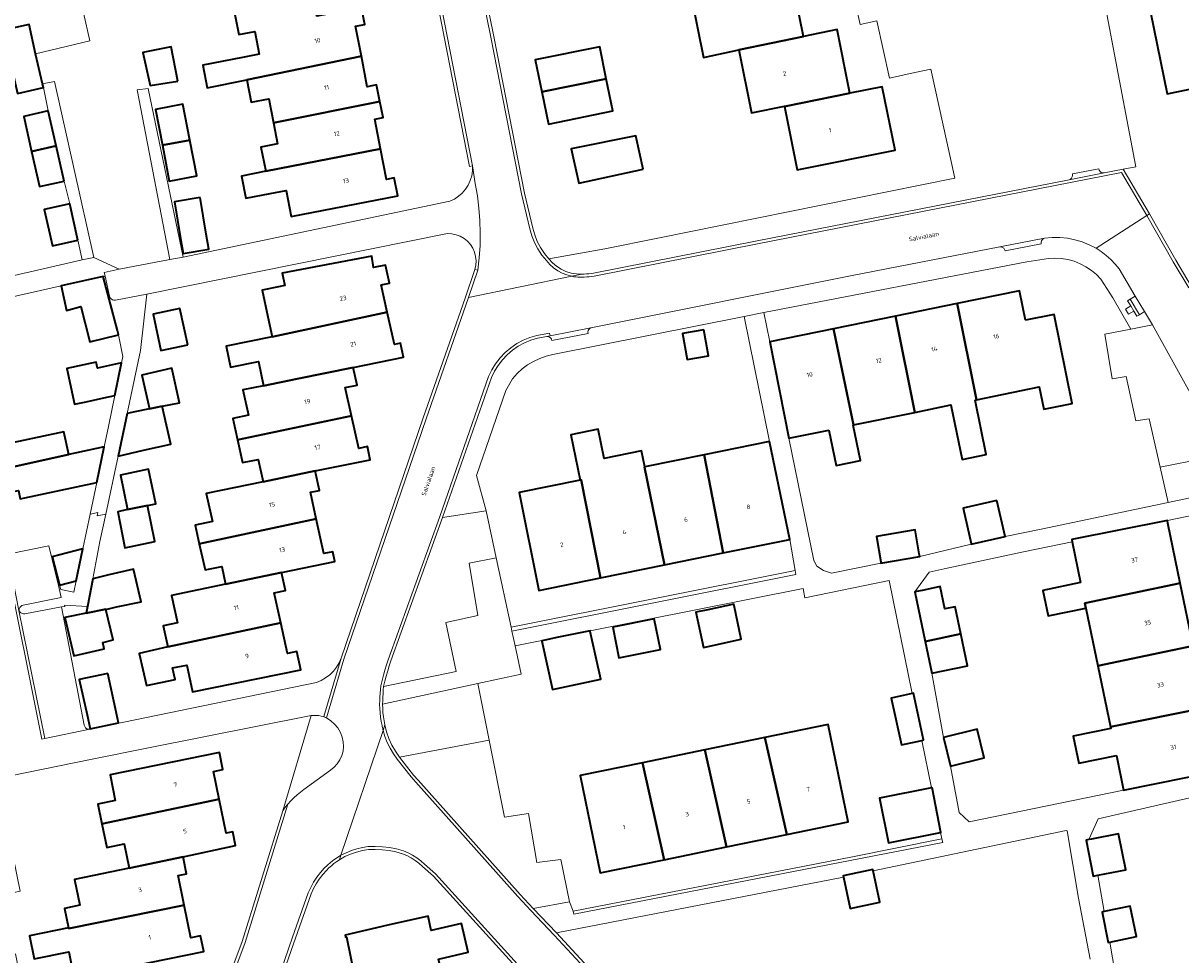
# Model space of a CAD drawing. Header units: metres. Extents: x 229229 to 231729, y 593167 to 595667.
# Tile 109 of 256: x 229918 to 230033, y 595083 to 595176. Entities that reach past the tile are written whole.
import ezdxf
from ezdxf.enums import TextEntityAlignment as Align

# ---------------------------------------------------------------- set-up
doc = ezdxf.new("R2010")
doc.units = ezdxf.units.M
for name, color, linetype, lineweight in [('B-WE-GR-GROENVOORZIENING-GV', 80, 'Continuous', 18), ('B-WE-OG-BEBOUWING-GV', 7, 'Continuous', 35), ('B-WE-OG-BEBOUWING-T18', 10, 'Continuous', 18), ('B-WE-OG-BEBOUWING_SCHUUR-GV', 7, 'Continuous', 35), ('B-WE-OG-TERREIN_ERF-GV', 7, 'Continuous', 18), ('B-WE-OG-TOPOGRAFIE-T18', 10, 'Continuous', 18), ('B-WE-VH-VERHARDING_ASFALT-GV', 252, 'Continuous', 18), ('B-WE-VH-VERHARDING_BETONSTRAATSTEEN-GV', 252, 'Continuous', 18), ('B-WE-VH-VERHARDING_GESLOTEN-GV', 252, 'Continuous', 18), ('B-WE-VH-VERHARDING_OPEN-GV', 252, 'Continuous', 18), ('B-WE-VH-VERHARDING_TEGEL-GV', 252, 'Continuous', 18)]:
    doc.layers.add(name, color=color, linetype=linetype, lineweight=lineweight)
doc.styles.add('NLCS-ISO-M250-T18', font='NLCS-ISO.ttf', dxfattribs={"height": 0.45})

msp = doc.modelspace()

# ---------------------------------------------------------------- linework, layer by layer
at = {"layer": 'B-WE-GR-GROENVOORZIENING-GV'}
msp.add_lwpolyline([(230000.124, 595181.992), (230001.413, 595176.173), (230003.088, 595176.544), (230004.358, 595170.81), (230006.41, 595171.265), (230008.463, 595171.72), (230010.874, 595160.836), (229981.195, 595154.852), (229975.914, 595153.788), (229970.316, 595152.789), (229970.68, 595152.391), (229971.093, 595152.045), (229971.548, 595151.755), (229972.036, 595151.527), (229972.55, 595151.364), (229973.081, 595151.27), (229973.62, 595151.246), (229973.854, 595151.259), (229974.088, 595151.277), (229974.321, 595151.299), (229974.554, 595151.324), (229974.786, 595151.354), (229991.117, 595154.591), (230022.271, 595160.68), (230022.408, 595160.738), (230022.52, 595160.836), (230022.596, 595160.964), (230022.629, 595161.109), (230022.616, 595161.257), (230025.237, 595161.769), (230025.281, 595161.627), (230025.367, 595161.505), (230025.486, 595161.416), (230025.626, 595161.368), (230025.775, 595161.365), (230027.673, 595161.736), (230028.93, 595161.975), (230024.039, 595187.756)], dxfattribs=at)
for points in [[(230031.375, 595131.976), (230032.167, 595128.463), (230037.329, 595129.551), (230035.744, 595132.864)], [(229963.217, 595110.385), (229953.722, 595108.329), (229953.733, 595107.914), (229953.762, 595107.499), (229953.81, 595107.086), (229953.876, 595106.676), (229953.961, 595106.269), (229954.128, 595105.577), (229954.358, 595104.904), (229954.649, 595104.254), (229954.997, 595103.633), (229955.401, 595103.047), (229964.35, 595104.744)]]:
    msp.add_lwpolyline(points, close=True, dxfattribs=at)
at = {"layer": 'B-WE-OG-BEBOUWING-GV'}
for points in [[(229951.6, 595172.994), (229951.016, 595175.991), (229951.937, 595176.17), (229951.604, 595177.877), (229947.17, 595177.012), (229946.098, 595182.413), (229938.221, 595180.849), (229939.349, 595175.168), (229940.952, 595175.486), (229941.398, 595173.2), (229939.729, 595172.875), (229935.76, 595172.102), (229936.195, 595169.866), (229940.165, 595170.638)], [(229995.764, 595174.962), (229994.572, 595180.888), (229984.557, 595178.839), (229985.754, 595172.888), (229989.314, 595173.626)], [(230036.786, 595178.644), (230036.428, 595180.361), (230030.073, 595179.048), (230032.072, 595169.25), (230038.018, 595170.483), (230038.348, 595170.552), (230036.591, 595178.601)], [(229916.509, 595172.679), (229917.254, 595169.299), (229919.853, 595169.883), (229919.771, 595170.238), (229919.075, 595173.245), (229918.433, 595176.154), (229915.867, 595175.588)], [(230000.396, 595169.307), (229999.118, 595175.657), (229995.764, 595174.962), (229989.314, 595173.626), (229990.576, 595167.35), (229993.857, 595168.004), (229993.862, 595167.978)], [(229969.625, 595169.434), (229976.06, 595170.751), (229975.406, 595173.947), (229968.971, 595172.632)], [(229933.261, 595170.531), (229932.595, 595173.933), (229929.766, 595173.378), (229930.506, 595170.093)], [(229940.165, 595170.638), (229940.599, 595168.409), (229942.357, 595168.752), (229942.821, 595166.37), (229953.452, 595168.49), (229953.13, 595170.144), (229952.19, 595169.961), (229951.6, 595172.994)], [(229969.625, 595169.434), (229970.279, 595166.237), (229976.714, 595167.553), (229976.06, 595170.751)], [(230000.396, 595169.307), (229993.862, 595167.978), (229995.132, 595161.665), (230004.897, 595163.632), (230003.626, 595169.951)], [(229934.475, 595164.641), (229933.786, 595168.21), (229931.045, 595167.681), (229931.734, 595164.112)], [(229942.821, 595166.37), (229943.233, 595164.252), (229941.579, 595163.929), (229942.048, 595161.519), (229953.515, 595163.762), (229952.939, 595166.718), (229953.766, 595166.879), (229953.452, 595168.49)], [(229918.673, 595163.498), (229921.127, 595164.048), (229920.341, 595167.553), (229917.887, 595167.002)], [(229979.742, 595161.718), (229979.018, 595165.045), (229972.568, 595163.759), (229973.314, 595160.321)], [(229921.913, 595160.545), (229921.127, 595164.048), (229918.673, 595163.498), (229919.459, 595159.994)], [(229931.734, 595164.112), (229932.422, 595160.543), (229935.163, 595161.072), (229934.475, 595164.641)], [(229953.515, 595163.762), (229942.048, 595161.519), (229939.618, 595161.045), (229940.05, 595158.829), (229942.48, 595159.303), (229944.1, 595159.618), (229944.608, 595157.008), (229955.237, 595159.079), (229954.89, 595160.859), (229954.11, 595160.707)], [(229935.492, 595158.906), (229932.929, 595158.471), (229933.55, 595154.809), (229933.805, 595153.307), (229936.368, 595153.742), (229936.113, 595155.244)], [(229923.297, 595154.641), (229922.474, 595158.284), (229919.937, 595157.711), (229920.76, 595154.067)], [(229953.572, 595150.188), (229954.427, 595150.361), (229954.028, 595152.158), (229952.829, 595151.915), (229952.638, 595153.046), (229943.687, 595151.34), (229943.945, 595150.112), (229943.328, 595149.987), (229941.712, 595149.659), (229942.25, 595147.01), (229942.699, 595144.991), (229954.181, 595147.449)], [(229927.246, 595145.623), (229926.418, 595148.752), (229925.82, 595151.012), (229921.625, 595150.093), (229922.164, 595147.637), (229923.603, 595148.014), (229924.477, 595144.503), (229927.339, 595145.215), (229927.353, 595145.219)], [(230017.928, 595146.65), (230017.322, 595149.604), (230011.091, 595148.325), (230013.029, 595138.724), (230019.291, 595140.009), (230019.751, 595137.768), (230022.601, 595138.353), (230020.779, 595147.235)], [(229934.259, 595144.215), (229933.483, 595147.829), (229930.8, 595147.254), (229931.576, 595143.64)], [(229954.181, 595147.449), (229942.699, 595144.991), (229938.115, 595144.055), (229938.543, 595141.961), (229941.335, 595142.531), (229941.826, 595140.123), (229945.193, 595140.809), (229950.788, 595141.948), (229955.816, 595142.973), (229955.507, 595144.359), (229954.895, 595144.234)], [(230012.886, 595138.694), (230013.029, 595138.724), (230011.091, 595148.325), (230004.947, 595147.064), (230006.875, 595137.461), (230010.468, 595138.198), (230011.587, 595132.744), (230014.005, 595133.24)], [(230000.756, 595136.205), (230006.875, 595137.461), (230004.947, 595147.064), (229998.746, 595145.791)], [(229985.794, 595145.703), (229983.683, 595145.324), (229984.148, 595142.733), (229986.259, 595143.112)], [(229998.294, 595135.7), (229999.021, 595132.158), (230001.44, 595132.654), (230000.713, 595136.196), (230000.756, 595136.205), (229998.746, 595145.791), (229992.38, 595144.484), (229994.307, 595134.881)], [(229925.889, 595138.907), (229926.983, 595139.146), (229927.66, 595142.395), (229925.243, 595141.867), (229925.109, 595142.479), (229922.182, 595141.841), (229922.962, 595138.267), (229924.126, 595138.521)], [(229931.725, 595138.065), (229933.442, 595138.414), (229932.658, 595141.868), (229929.662, 595141.188), (229930.431, 595137.801)], [(229950.613, 595137.126), (229949.988, 595139.938), (229951.181, 595140.18), (229950.788, 595141.948), (229945.193, 595140.809), (229941.826, 595140.123), (229939.768, 595139.703), (229940.332, 595137.168), (229938.766, 595136.85), (229939.24, 595134.719)], [(229930.431, 595137.801), (229928.99, 595137.507), (229928.2, 595137.346), (229927.301, 595133.097), (229929.859, 595133.677), (229932.581, 595134.295), (229931.725, 595138.065)], [(229946.974, 595131.611), (229952.495, 595132.72), (229952.204, 595134.043), (229951.337, 595133.867), (229950.613, 595137.126), (229939.24, 595134.719), (229939.743, 595132.453), (229941.31, 595132.771), (229941.808, 595130.533)], [(229914.152, 595136.337), (229903.771, 595134.063), (229904.176, 595132.165), (229905.238, 595132.391), (229905.832, 595129.6), (229922.399, 595133.248), (229921.9, 595135.515), (229914.655, 595133.978)], [(229973.437, 595130.697), (229973.562, 595130.722), (229975.497, 595120.949), (229981.87, 595122.244), (229979.869, 595132.004), (229979.909, 595132.012), (229979.581, 595133.627), (229975.844, 595132.868), (229975.253, 595135.778), (229972.518, 595135.223)], [(229914.296, 595126.4), (229916.288, 595126.825), (229915.755, 595129.323), (229917.361, 595129.665), (229917.539, 595128.829), (229925.174, 595130.456), (229925.916, 595134.022), (229922.399, 595133.248), (229905.832, 595129.6), (229906.499, 595126.469), (229905.476, 595126.251), (229905.829, 595124.596), (229908.223, 595125.106), (229908.9, 595121.927), (229914.973, 595123.222)], [(229987.742, 595123.437), (229994.377, 595124.785), (229992.374, 595134.544), (229985.825, 595133.214)], [(229985.825, 595133.214), (229979.909, 595132.012), (229979.869, 595132.004), (229981.87, 595122.244), (229987.742, 595123.437)], [(229928.249, 595127.759), (229930.229, 595128.164), (229931.07, 595128.336), (229930.355, 595131.788), (229927.536, 595131.204)], [(229947.1, 595126.826), (229946.508, 595129.492), (229947.413, 595129.675), (229946.974, 595131.611), (229941.808, 595130.533), (229936.116, 595129.369), (229936.739, 595126.564), (229935.007, 595126.213), (229935.42, 595124.355)], [(229975.497, 595120.949), (229973.562, 595130.722), (229973.437, 595130.697), (229967.349, 595129.46), (229969.332, 595119.697)], [(229930.229, 595128.164), (229928.249, 595127.759), (229927.272, 595127.544), (229927.975, 595123.957), (229930.972, 595124.578)], [(230015.078, 595128.672), (230011.694, 595127.909), (230012.491, 595124.375), (230012.509, 595124.295), (230015.893, 595125.058)], [(229938.048, 595120.315), (229943.615, 595121.47), (229948.969, 595122.581), (229948.753, 595123.551), (229947.868, 595123.372), (229947.1, 595126.826), (229935.42, 595124.355), (229935.999, 595121.746), (229937.655, 595122.082)], [(230023.428, 595120.472), (230019.665, 595119.694), (230020.192, 595117.151), (230023.955, 595117.93), (230023.855, 595118.411), (230033.388, 595120.422), (230032.153, 595126.392), (230032.096, 595126.667), (230022.541, 595124.759), (230022.588, 595124.533)], [(230007.316, 595123.328), (230006.9, 595125.746), (230003.034, 595125.081), (230003.471, 595122.542), (230003.493, 595122.415), (230007.359, 595123.08)], [(229921.471, 595120.227), (229923.134, 595120.663), (229923.794, 595123.833), (229920.737, 595123.033)], [(229926.087, 595117.8), (229927.14, 595118.052), (229929.614, 595118.565), (229928.836, 595121.823), (229926.378, 595121.236), (229924.773, 595120.853), (229924.236, 595118.092), (229924.129, 595117.427), (229926.079, 595117.832)], [(229943.615, 595121.47), (229938.048, 595120.315), (229932.639, 595119.193), (229933.249, 595116.448), (229931.807, 595116.155), (229932.276, 595114.045), (229943.548, 595116.453), (229942.879, 595119.464), (229944.01, 595119.693)], [(230011.472, 595115.346), (230010.907, 595118.056), (230009.867, 595117.839), (230009.403, 595120.066), (230007.758, 595119.723), (230006.884, 595119.541), (230007.912, 595114.609)], [(230025.149, 595112.16), (230034.685, 595114.158), (230033.388, 595120.422), (230023.855, 595118.411), (230023.955, 595117.93)], [(229924.129, 595117.427), (229921.994, 595116.984), (229922.874, 595113.164), (229925.913, 595113.865), (229925.769, 595114.492), (229926.819, 595114.743), (229926.087, 595117.8), (229926.079, 595117.832)], [(229986.189, 595117.757), (229985.016, 595117.505), (229985.771, 595113.999), (229989.544, 595114.811), (229988.819, 595118.18), (229988.789, 595118.317)], [(229943.548, 595116.453), (229932.276, 595114.045), (229929.419, 595113.41), (229930.131, 595110.185), (229932.992, 595110.816), (229932.74, 595111.959), (229934.156, 595112.246), (229934.75, 595109.574), (229945.55, 595111.765), (229945.146, 595113.581), (229944.228, 595113.395)], [(229976.701, 595116.014), (229977.319, 595112.952), (229981.468, 595113.79), (229980.849, 595116.852)], [(230007.912, 595114.609), (230008.574, 595111.433), (230012.132, 595112.175), (230011.472, 595115.346)], [(230034.685, 595114.158), (230025.149, 595112.16), (230026.412, 595106.06), (230035.958, 595108.007)], [(229926.299, 595111.406), (229923.418, 595110.803), (229924.231, 595107.275), (229924.522, 595105.885), (229927.332, 595106.473), (229927.041, 595107.863)], [(230007.571, 595104.728), (230007.75, 595104.767), (230006.735, 595109.424), (230006.615, 595109.398), (230004.522, 595108.941), (230005.537, 595104.284)], [(230027.001, 595103.214), (230027.718, 595099.748), (230037.264, 595101.694), (230035.958, 595108.007), (230026.412, 595106.06), (230026.442, 595105.91), (230022.69, 595105.134), (230023.248, 595102.437)], [(229994.097, 595095.33), (230000.232, 595096.593), (229998.232, 595106.309), (229991.908, 595105.007)], [(230009.725, 595105.022), (230010.423, 595102.152), (230013.797, 595102.972), (230013.099, 595105.842)], [(229991.908, 595105.007), (229985.892, 595103.769), (229988.058, 595094.087), (229994.097, 595095.33)], [(229925.684, 595096.392), (229937.414, 595098.858), (229936.85, 595101.619), (229937.779, 595101.809), (229937.428, 595103.523), (229926.502, 595101.289), (229927.026, 595098.726), (229925.28, 595098.368)], [(229979.679, 595102.49), (229981.842, 595092.807), (229988.058, 595094.087), (229985.892, 595103.769)], [(229981.842, 595092.807), (229979.679, 595102.49), (229973.463, 595101.211), (229975.462, 595091.494)], [(230008.591, 595100.013), (230008.538, 595100.002), (230003.342, 595098.963), (230004.238, 595094.487), (230009.453, 595095.53), (230009.487, 595095.537)], [(229937.414, 595098.858), (229925.684, 595096.392), (229926.167, 595094.028), (229927.914, 595094.385), (229928.406, 595091.978), (229933.795, 595093.116), (229939.044, 595094.224), (229938.762, 595095.604), (229938.107, 595095.47)], [(230025.155, 595091.263), (230027.934, 595091.819), (230027.215, 595095.414), (230024.515, 595094.874), (230024.246, 595094.82), (230023.976, 595094.766), (230024.695, 595091.171)], [(229928.406, 595091.978), (229922.97, 595090.83), (229923.492, 595088.274), (229921.959, 595087.96), (229922.356, 595086.016), (229922.372, 595085.941), (229933.896, 595088.288), (229933.293, 595091.237), (229934.144, 595091.411), (229933.795, 595093.116)], [(229999.749, 595091.069), (230000.402, 595087.947), (230003.372, 595088.568), (230002.719, 595091.692), (230002.689, 595091.834), (229999.719, 595091.213)], [(229925.076, 595081.445), (229935.855, 595083.649), (229935.537, 595085.206), (229934.567, 595085.008), (229933.896, 595088.288), (229922.372, 595085.941), (229922.356, 595086.016), (229918.455, 595085.218), (229918.923, 595082.928), (229922.375, 595083.634), (229922.913, 595081.002)], [(230025.797, 595087.634), (230025.575, 595087.588), (230026.195, 595084.569), (230026.334, 595084.598), (230029.013, 595085.148), (230028.393, 595088.167)], [(229961.939, 595071.24), (229960.329, 595078.603), (229959.311, 595082.9), (229962.273, 595083.579), (229961.615, 595086.454), (229958.585, 595085.76), (229958.259, 595087.183), (229954.261, 595086.268), (229949.982, 595085.288), (229950.027, 595085.093), (229950.124, 595085.115), (229950.959, 595081.019), (229950.571, 595078.064), (229951.68, 595077.868), (229951.925, 595076.797), (229956.049, 595077.74), (229957.752, 595070.301), (229958.425, 595070.452)]]:
    msp.add_lwpolyline(points, close=True, dxfattribs=at)
at = {"layer": 'B-WE-OG-BEBOUWING_SCHUUR-GV'}
msp.add_lwpolyline([(229974.458, 595115.586), (229974.445, 595115.644), (229971.294, 595115.015), (229969.622, 595114.646), (229969.628, 595114.621), (229970.695, 595109.787), (229975.504, 595110.849)], close=True, dxfattribs=at)
at = {"layer": 'B-WE-OG-TERREIN_ERF-GV'}
for points in [[(229961.711, 595190.378), (229964.842, 595174.957), (229967.889, 595159.337), (229968.72, 595155.839), (229968.915, 595155.172), (229969.175, 595154.527), (229969.497, 595153.911), (229969.879, 595153.33), (229970.316, 595152.789), (229975.914, 595153.788), (229981.195, 595154.852), (230010.874, 595160.836), (230008.463, 595171.72), (230006.41, 595171.265), (230004.358, 595170.81), (230003.088, 595176.544), (230001.413, 595176.173), (230000.124, 595181.992)], [(230064.767, 595184.799), (230024.039, 595187.756), (230028.93, 595161.975), (230027.673, 595161.736), (230030.308, 595157.258), (230032.947, 595152.641), (230034.479, 595150.056)], [(229923.213, 595180.154), (229924.476, 595174.547), (229919.075, 595173.245), (229919.771, 595170.238), (229920.956, 595170.485), (229924.877, 595152.928), (229927.414, 595151.738), (229932.475, 595152.712), (229929.198, 595169.649), (229930.318, 595169.788), (229933.8, 595152.953), (229960.442, 595158.539), (229960.893, 595158.75), (229961.31, 595159.022), (229961.684, 595159.35), (229962.009, 595159.728), (229962.277, 595160.147), (229962.483, 595160.6), (229962.624, 595161.078), (229962.696, 595161.57), (229962.698, 595162.068), (229962.404, 595162.01), (229957.905, 595185.019)], [(229994.572, 595180.888), (229995.764, 595174.962), (229999.118, 595175.657), (230000.396, 595169.307), (230003.626, 595169.951), (230004.897, 595163.632), (229995.132, 595161.665), (229993.862, 595167.978), (229993.857, 595168.004), (229990.576, 595167.35), (229989.314, 595173.626), (229985.754, 595172.888), (229984.557, 595178.839)], [(229915.867, 595175.588), (229918.433, 595176.154), (229919.075, 595173.245), (229924.476, 595174.547), (229923.213, 595180.154)], [(229951.604, 595177.877), (229951.937, 595176.17), (229951.016, 595175.991), (229951.6, 595172.994), (229952.19, 595169.961), (229953.13, 595170.144), (229953.452, 595168.49), (229953.766, 595166.879), (229952.939, 595166.718), (229953.515, 595163.762), (229954.11, 595160.707), (229954.89, 595160.859), (229955.237, 595159.079), (229944.608, 595157.008), (229944.1, 595159.618), (229942.48, 595159.303), (229940.05, 595158.829), (229939.618, 595161.045), (229942.048, 595161.519), (229941.579, 595163.929), (229943.233, 595164.252), (229942.821, 595166.37), (229942.357, 595168.752), (229940.599, 595168.409), (229940.165, 595170.638), (229936.195, 595169.866), (229935.76, 595172.102), (229939.729, 595172.875), (229941.398, 595173.2), (229940.952, 595175.486), (229939.349, 595175.168), (229938.221, 595180.849)], [(230038.018, 595170.483), (230032.072, 595169.25), (230030.073, 595179.048), (230036.428, 595180.361)], [(229912.565, 595150.11), (229923.719, 595152.673), (229923.297, 595154.641), (229920.76, 595154.067), (229919.937, 595157.711), (229922.474, 595158.284), (229921.913, 595160.545), (229919.459, 595159.994), (229918.673, 595163.498), (229917.887, 595167.002), (229920.341, 595167.553), (229919.853, 595169.883), (229917.254, 595169.299)], [(229914.655, 595133.978), (229921.9, 595135.515), (229922.399, 595133.248), (229925.916, 595134.022), (229926.336, 595136.037), (229926.983, 595139.146), (229925.889, 595138.907), (229924.126, 595138.521), (229922.962, 595138.267), (229922.182, 595141.841), (229925.109, 595142.479), (229925.243, 595141.867), (229927.66, 595142.395), (229927.796, 595143.049), (229927.339, 595145.215), (229924.477, 595144.503), (229923.603, 595148.014), (229922.164, 595147.637), (229921.625, 595150.093), (229900.04, 595145.242)], [(229916.301, 595123.321), (229920.384, 595124.149), (229921.345, 595120.196), (229921.471, 595120.227), (229920.737, 595123.033), (229923.794, 595123.833), (229924.519, 595127.315), (229925.174, 595130.456), (229917.539, 595128.829)], [(229938.779, 595082.169), (229939.708, 595084.658), (229943.747, 595097.708), (229946.587, 595107.208), (229930.344, 595103.987), (229924.561, 595102.818), (229914.907, 595100.867), (229910.346, 595099.945), (229908.977, 595099.668), (229911.287, 595088.363), (229912.879, 595088.699), (229914.961, 595089.138), (229914.253, 595092.567), (229916.836, 595093.1), (229917.541, 595089.683), (229915.628, 595089.279), (229916.402, 595085.53), (229913.65, 595084.962), (229913.825, 595084.2), (229914.127, 595082.885), (229917.077, 595083.432), (229917.766, 595079.891)], [(229922.913, 595081.002), (229922.375, 595083.634), (229918.923, 595082.928), (229918.455, 595085.218), (229922.356, 595086.016), (229921.959, 595087.96), (229923.492, 595088.274), (229922.97, 595090.83), (229928.406, 595091.978), (229927.914, 595094.385), (229926.167, 595094.028), (229925.684, 595096.392), (229925.28, 595098.368), (229927.026, 595098.726), (229926.502, 595101.289), (229937.428, 595103.523), (229937.779, 595101.809), (229936.85, 595101.619), (229937.414, 595098.858), (229938.107, 595095.47), (229938.762, 595095.604), (229939.044, 595094.224), (229933.795, 595093.116), (229934.144, 595091.411), (229933.293, 595091.237), (229933.896, 595088.288), (229934.567, 595085.008), (229935.537, 595085.206), (229935.855, 595083.649), (229925.076, 595081.445)], [(230037.523, 595099.712), (230025.189, 595096.905), (230024.246, 595094.82), (230024.515, 595094.874), (230027.215, 595095.414), (230027.934, 595091.819), (230025.155, 595091.263), (230025.797, 595087.634), (230028.393, 595088.167), (230029.013, 595085.148), (230026.334, 595084.598), (230026.887, 595081.474), (230030.36, 595082.128), (230030.995, 595078.757), (230027.485, 595078.096), (230028.845, 595070.412), (230052.719, 595075.006)], [(230024.371, 595082.881), (230023.218, 595088.966), (230022.073, 595095.69), (230021.973, 595095.729), (230002.719, 595091.692), (230003.372, 595088.568), (230000.402, 595087.947), (229999.749, 595091.069), (229971.075, 595085.504), (229975.418, 595080.841)], [(230006.737, 595038.417), (229958.792, 595091.181), (229957.702, 595092.151), (229957.345, 595092.466), (229956.963, 595092.752), (229956.561, 595093.007), (229956.139, 595093.23), (229955.701, 595093.418), (229955.038, 595093.597), (229954.364, 595093.727), (229953.682, 595093.808), (229952.996, 595093.839), (229952.309, 595093.821), (229951.699, 595093.728), (229951.1, 595093.58), (229950.517, 595093.377), (229949.954, 595093.122), (229949.418, 595092.817), (229949.138, 595092.63), (229948.867, 595092.429), (229948.607, 595092.216), (229948.357, 595091.99), (229948.119, 595091.752), (229947.74, 595091.335), (229947.396, 595090.89), (229947.087, 595090.42), (229946.816, 595089.926), (229946.584, 595089.413), (229945.01, 595084.973), (229943.431, 595080.432)], [(229950.959, 595081.019), (229950.124, 595085.115), (229950.027, 595085.093), (229949.982, 595085.288), (229954.261, 595086.268), (229958.259, 595087.183), (229958.585, 595085.76), (229961.615, 595086.454), (229962.273, 595083.579), (229959.311, 595082.9)]]:
    msp.add_lwpolyline(points, dxfattribs=at)
for points in [[(229976.06, 595170.751), (229976.714, 595167.553), (229970.279, 595166.237), (229969.625, 595169.434), (229968.971, 595172.632), (229975.406, 595173.947)], [(229933.261, 595170.531), (229930.506, 595170.093), (229929.766, 595173.378), (229932.595, 595173.933)], [(229934.475, 595164.641), (229935.163, 595161.072), (229932.422, 595160.543), (229931.734, 595164.112), (229931.045, 595167.681), (229933.786, 595168.21)], [(229979.742, 595161.718), (229973.314, 595160.321), (229972.568, 595163.759), (229979.018, 595165.045)], [(229935.492, 595158.906), (229936.113, 595155.244), (229936.368, 595153.742), (229933.805, 595153.307), (229933.55, 595154.809), (229932.929, 595158.471)], [(229957.777, 595136.923), (229961.953, 595148.872), (229962.949, 595151.729), (229963.039, 595152.156), (229963.061, 595152.591), (229963.015, 595153.025), (229962.903, 595153.446), (229962.726, 595153.844), (229962.489, 595154.21), (229962.198, 595154.535), (229961.86, 595154.811), (229961.483, 595155.03), (229961.076, 595155.188), (229960.65, 595155.281), (229960.215, 595155.306), (229930.18, 595149.262), (229929.532, 595143.639), (229928.2, 595137.346), (229928.99, 595137.507), (229930.431, 595137.801), (229929.662, 595141.188), (229932.658, 595141.868), (229933.442, 595138.414), (229931.725, 595138.065), (229932.581, 595134.295), (229929.859, 595133.677), (229927.301, 595133.097), (229926.078, 595127.316), (229925.496, 595124.564), (229924.773, 595120.853), (229926.378, 595121.236), (229928.836, 595121.823), (229929.614, 595118.565), (229927.14, 595118.052), (229926.087, 595117.8), (229926.819, 595114.743), (229925.769, 595114.492), (229925.913, 595113.865), (229922.874, 595113.164), (229921.994, 595116.984), (229924.129, 595117.427), (229924.236, 595118.092), (229921.969, 595118.21), (229921.988, 595118.1), (229921.663, 595118.046), (229923.928, 595106.242), (229923.972, 595106.098), (229924.058, 595105.976), (229924.178, 595105.886), (229924.32, 595105.837), (229924.47, 595105.836), (229943.734, 595109.789), (229947.128, 595110.513), (229947.597, 595110.708), (229948.037, 595110.961), (229948.442, 595111.268), (229948.804, 595111.624), (229949.118, 595112.024), (229949.379, 595112.459), (229949.582, 595112.925)], [(229941.31, 595132.771), (229939.743, 595132.453), (229939.24, 595134.719), (229938.766, 595136.85), (229940.332, 595137.168), (229939.768, 595139.703), (229941.826, 595140.123), (229941.335, 595142.531), (229938.543, 595141.961), (229938.115, 595144.055), (229942.699, 595144.991), (229942.25, 595147.01), (229941.712, 595149.659), (229943.328, 595149.987), (229943.945, 595150.112), (229943.687, 595151.34), (229952.638, 595153.046), (229952.829, 595151.915), (229954.028, 595152.158), (229954.427, 595150.361), (229953.572, 595150.188), (229954.181, 595147.449), (229954.895, 595144.234), (229955.507, 595144.359), (229955.816, 595142.973), (229950.788, 595141.948), (229951.181, 595140.18), (229949.988, 595139.938), (229950.613, 595137.126), (229951.337, 595133.867), (229952.204, 595134.043), (229952.495, 595132.72), (229946.974, 595131.611), (229947.413, 595129.675), (229946.508, 595129.492), (229947.1, 595126.826), (229947.868, 595123.372), (229948.753, 595123.551), (229948.969, 595122.581), (229943.615, 595121.47), (229944.01, 595119.693), (229942.879, 595119.464), (229943.548, 595116.453), (229944.228, 595113.395), (229945.146, 595113.581), (229945.55, 595111.765), (229934.75, 595109.574), (229934.156, 595112.246), (229932.74, 595111.959), (229932.992, 595110.816), (229930.131, 595110.185), (229929.419, 595113.41), (229932.276, 595114.045), (229931.807, 595116.155), (229933.249, 595116.448), (229932.639, 595119.193), (229938.048, 595120.315), (229937.655, 595122.082), (229935.999, 595121.746), (229935.42, 595124.355), (229935.007, 595126.213), (229936.739, 595126.564), (229936.116, 595129.369), (229941.808, 595130.533)], [(230031.375, 595131.976), (230030.286, 595136.805), (230028.954, 595136.616), (230027.991, 595141.046), (230026.596, 595140.806), (230025.853, 595145.267), (230028.456, 595145.78), (230026.633, 595148.898), (230025.461, 595150.747), (230025.008, 595151.214), (230024.507, 595151.631), (230023.966, 595151.993), (230023.39, 595152.296), (230022.785, 595152.536), (230022.158, 595152.712), (230021.516, 595152.821), (230020.866, 595152.861), (230020.216, 595152.833), (230018.06, 595152.477), (229991.78, 595147.414), (229992.38, 595144.484), (229998.746, 595145.791), (230004.947, 595147.064), (230011.091, 595148.325), (230017.322, 595149.604), (230017.928, 595146.65), (230020.779, 595147.235), (230022.601, 595138.353), (230019.751, 595137.768), (230019.291, 595140.009), (230013.029, 595138.724), (230012.886, 595138.694), (230014.005, 595133.24), (230011.587, 595132.744), (230010.468, 595138.198), (230006.875, 595137.461), (230000.756, 595136.205), (230000.713, 595136.196), (230001.44, 595132.654), (229999.021, 595132.158), (229998.294, 595135.7), (229994.307, 595134.881), (229996.796, 595122.665), (229997.075, 595122.097), (229997.752, 595121.682), (229998.566, 595121.419), (230003.493, 595122.415), (230003.471, 595122.542), (230003.034, 595125.081), (230006.9, 595125.746), (230007.316, 595123.328), (230007.359, 595123.08), (230012.509, 595124.295), (230012.491, 595124.375), (230011.694, 595127.909), (230015.078, 595128.672), (230015.893, 595125.058), (230019.484, 595125.79), (230032.167, 595128.463)], [(229934.259, 595144.215), (229931.576, 595143.64), (229930.8, 595147.254), (229933.483, 595147.829)], [(229972.518, 595135.223), (229975.253, 595135.778), (229975.844, 595132.868), (229979.581, 595133.627), (229979.909, 595132.012), (229985.825, 595133.214), (229992.374, 595134.544), (229989.843, 595147.03), (229970.732, 595143.23), (229970.065, 595143.069), (229969.417, 595142.843), (229968.796, 595142.553), (229968.206, 595142.201), (229967.655, 595141.793), (229967.148, 595141.331), (229966.689, 595140.821), (229966.027, 595139.642), (229963.104, 595131.147), (229964.064, 595127.644), (229965.078, 595122.93), (229966.55, 595116.007), (229994.922, 595121.664), (229994.377, 595124.785), (229987.742, 595123.437), (229981.87, 595122.244), (229975.497, 595120.949), (229969.332, 595119.697), (229967.349, 595129.46), (229973.437, 595130.697)], [(229983.683, 595145.324), (229985.794, 595145.703), (229986.259, 595143.112), (229984.148, 595142.733)], [(229930.972, 595124.578), (229927.975, 595123.957), (229927.272, 595127.544), (229928.249, 595127.759), (229927.536, 595131.204), (229930.355, 595131.788), (229931.07, 595128.336), (229930.229, 595128.164)], [(230033.388, 595120.422), (230034.685, 595114.158), (230035.958, 595108.007), (230037.264, 595101.694), (230052.042, 595104.707), (230038.645, 595128.295), (230034.775, 595127.48), (230034.825, 595127.242), (230032.096, 595126.667), (230032.153, 595126.392)], [(230025.149, 595112.16), (230023.955, 595117.93), (230020.192, 595117.151), (230019.665, 595119.694), (230023.428, 595120.472), (230022.588, 595124.533), (230017.721, 595123.555), (230009.79, 595121.833), (230008.303, 595121.52), (230006.884, 595119.541), (230007.758, 595119.723), (230009.403, 595120.066), (230009.867, 595117.839), (230010.907, 595118.056), (230011.472, 595115.346), (230012.132, 595112.175), (230008.574, 595111.433), (230009.725, 595105.022), (230013.099, 595105.842), (230013.797, 595102.972), (230010.423, 595102.152), (230011.308, 595097.536), (230012.295, 595096.604), (230027.718, 595099.748), (230027.001, 595103.214), (230023.248, 595102.437), (230022.69, 595105.134), (230026.442, 595105.91), (230026.412, 595106.06)], [(229966.946, 595114.148), (229966.633, 595115.615), (229966.55, 595116.007), (229965.078, 595122.93), (229962.364, 595122.417), (229963.219, 595117.2), (229960.054, 595116.503), (229961.076, 595111.589), (229953.829, 595110.117), (229953.795, 595109.76), (229953.768, 595109.403), (229953.746, 595109.045), (229953.731, 595108.687), (229953.722, 595108.329), (229963.217, 595110.385), (229967.548, 595111.323)], [(229923.134, 595120.663), (229921.471, 595120.227), (229921.585, 595119.791), (229922.897, 595119.524)], [(230004.522, 595108.941), (230006.615, 595109.398), (230004.308, 595120.669), (229995.896, 595118.959), (229995.707, 595119.883), (229974.445, 595115.644), (229971.294, 595115.015), (229966.946, 595114.148), (229967.548, 595111.323), (229963.217, 595110.385), (229964.35, 595104.744), (229965.895, 595097.048), (229968.302, 595097.44), (229969.109, 595092.532), (229971.528, 595092.852), (229972.396, 595088.605), (229972.753, 595087.67), (230000.663, 595093.114), (230009.579, 595094.914), (230009.453, 595095.53), (230004.238, 595094.487), (230003.342, 595098.963), (230008.538, 595100.002), (230007.571, 595104.728), (230005.537, 595104.284)], [(229985.771, 595113.999), (229985.016, 595117.505), (229986.189, 595117.757), (229988.789, 595118.317), (229988.819, 595118.18), (229989.544, 595114.811)], [(229977.319, 595112.952), (229976.701, 595116.014), (229980.849, 595116.852), (229981.468, 595113.79)], [(229927.041, 595107.863), (229927.332, 595106.473), (229924.522, 595105.885), (229924.231, 595107.275), (229923.418, 595110.803), (229926.299, 595111.406)], [(229991.908, 595105.007), (229998.232, 595106.309), (230000.232, 595096.593), (229994.097, 595095.33), (229988.058, 595094.087), (229981.842, 595092.807), (229975.462, 595091.494), (229973.463, 595101.211), (229979.679, 595102.49), (229985.892, 595103.769)]]:
    msp.add_lwpolyline(points, close=True, dxfattribs=at)
at = {"layer": 'B-WE-VH-VERHARDING_ASFALT-GV'}
msp.add_lwpolyline([(230034.226, 595149.894), (230032.688, 595152.49), (230030.047, 595157.109), (230024.976, 595153.855), (230025.493, 595153.507), (230025.983, 595153.123), (230026.443, 595152.704), (230026.872, 595152.252), (230027.266, 595151.77), (230028.893, 595149.061), (230029.82, 595147.518), (230030.609, 595146.204), (230033.532, 595140.898)], dxfattribs=at)
at = {"layer": 'B-WE-VH-VERHARDING_BETONSTRAATSTEEN-GV'}
msp.add_lwpolyline([(229962.364, 595122.417), (229965.078, 595122.93), (229964.064, 595127.644), (229959.708, 595126.961), (229954.56, 595112.673), (229954.393, 595112.168), (229954.236, 595111.66), (229954.089, 595111.148), (229953.954, 595110.634), (229953.829, 595110.117), (229961.076, 595111.589), (229960.054, 595116.503), (229963.219, 595117.2)], close=True, dxfattribs=at)
at = {"layer": 'B-WE-VH-VERHARDING_GESLOTEN-GV'}
for points in [[(229958.199, 595185.076), (229962.698, 595162.068), (229962.968, 595160.298), (229963.185, 595159.074), (229963.342, 595157.841), (229963.44, 595156.602), (229963.479, 595155.36), (229963.458, 595154.117), (229963.377, 595152.877), (229963.236, 595151.642), (229962.292, 595148.941), (229972.616, 595151.041), (229972.128, 595151.174), (229971.659, 595151.362), (229971.214, 595151.602), (229970.799, 595151.891), (229970.42, 595152.226), (229970.082, 595152.601), (229969.629, 595153.163), (229969.234, 595153.767), (229968.9, 595154.407), (229968.63, 595155.076), (229968.428, 595155.769), (229967.596, 595159.274), (229964.548, 595174.898), (229961.417, 595190.32)], [(229943.148, 595080.531), (229944.727, 595085.072), (229946.303, 595089.519), (229946.544, 595090.055), (229946.827, 595090.57), (229947.149, 595091.061), (229947.508, 595091.526), (229947.903, 595091.961), (229948.204, 595092.258), (229948.522, 595092.537), (229948.856, 595092.796), (229949.204, 595093.036), (229949.566, 595093.254), (229953.777, 595105.724), (229953.753, 595105.819), (229953.73, 595105.914), (229953.708, 595106.009), (229953.688, 595106.105), (229953.669, 595106.201), (229953.582, 595106.62), (229953.513, 595107.042), (229953.464, 595107.467), (229953.433, 595107.893), (229953.422, 595108.321), (229953.43, 595108.693), (229953.446, 595109.065), (229953.47, 595109.436), (229953.502, 595109.806), (229953.543, 595110.176), (229953.666, 595110.703), (229953.801, 595111.226), (229953.948, 595111.746), (229954.108, 595112.263), (229954.279, 595112.776), (229959.425, 595127.06), (229964.313, 595141.033), (229964.626, 595141.694), (229965.008, 595142.318), (229965.453, 595142.899), (229965.957, 595143.43), (229966.514, 595143.904), (229967.118, 595144.317), (229967.762, 595144.664), (229968.439, 595144.942), (229969.141, 595145.146), (229970.396, 595145.366), (229970.449, 595145.101), (229974.526, 595145.912), (230000.621, 595151.108), (230015.359, 595153.982), (230019.835, 595154.848), (230020.593, 595154.912), (230021.354, 595154.906), (230022.111, 595154.831), (230022.858, 595154.687), (230023.588, 595154.475), (230024.296, 595154.197), (230024.976, 595153.855), (230030.047, 595157.109), (230027.522, 595161.401), (229991.175, 595154.297), (229974.836, 595151.058), (229974.595, 595151.027), (229974.353, 595151), (229974.111, 595150.978), (229973.869, 595150.96), (229973.626, 595150.946), (229973.423, 595150.946), (229973.22, 595150.956), (229973.017, 595150.975), (229972.816, 595151.003), (229972.616, 595151.041), (229962.292, 595148.941), (229958.06, 595136.825), (229949.866, 595112.828), (229948.118, 595106.966), (229948.544, 595106.69), (229948.924, 595106.352), (229949.248, 595105.961), (229949.508, 595105.525), (229949.7, 595105.055), (229949.801, 595104.595), (229949.827, 595104.125), (229949.778, 595103.657), (229949.654, 595103.203), (229949.459, 595102.774), (229949.199, 595102.382), (229948.879, 595102.037), (229948.508, 595101.747), (229945.853, 595099.826), (229945.509, 595099.566), (229945.177, 595099.29), (229944.859, 595098.999), (229944.556, 595098.692), (229944.267, 595098.372), (229939.992, 595084.561), (229939.06, 595082.064)], [(229975.195, 595080.64), (229970.857, 595085.298), (229968.532, 595087.755), (229967.232, 595089.129), (229957.035, 595100.564), (229956.584, 595101.07), (229955.162, 595102.865), (229954.796, 595103.389), (229954.473, 595103.941), (229954.194, 595104.516), (229953.962, 595105.112), (229953.777, 595105.724), (229949.566, 595093.254), (229950.078, 595093.515), (229950.609, 595093.733), (229951.156, 595093.908), (229951.716, 595094.037), (229952.284, 595094.12), (229952.995, 595094.139), (229953.706, 595094.107), (229954.413, 595094.023), (229955.112, 595093.888), (229955.799, 595093.702), (229956.26, 595093.505), (229956.704, 595093.271), (229957.128, 595093.004), (229957.529, 595092.703), (229957.906, 595092.372), (229959.004, 595091.394), (230006.844, 595038.746)], [(229939.06, 595082.064), (229939.992, 595084.561), (229944.267, 595098.372), (229944.158, 595098.243), (229944.051, 595098.112), (229943.947, 595097.979), (229943.846, 595097.845), (229943.747, 595097.708), (229939.708, 595084.658), (229938.779, 595082.169)], [(229943.431, 595080.432), (229945.01, 595084.973), (229946.584, 595089.413), (229946.816, 595089.926), (229947.087, 595090.42), (229947.396, 595090.89), (229947.74, 595091.335), (229948.119, 595091.752), (229948.357, 595091.99), (229948.607, 595092.216), (229948.867, 595092.429), (229949.138, 595092.63), (229949.418, 595092.817), (229949.566, 595093.254), (229949.204, 595093.036), (229948.856, 595092.796), (229948.522, 595092.537), (229948.204, 595092.258), (229947.903, 595091.961), (229947.508, 595091.526), (229947.149, 595091.061), (229946.827, 595090.57), (229946.544, 595090.055), (229946.303, 595089.519), (229944.727, 595085.072), (229943.148, 595080.531)]]:
    msp.add_lwpolyline(points, dxfattribs=at)
at = {"layer": 'B-WE-VH-VERHARDING_OPEN-GV'}
for points in [[(229961.417, 595190.32), (229964.548, 595174.898), (229967.596, 595159.274), (229968.428, 595155.769), (229968.63, 595155.076), (229968.9, 595154.407), (229969.234, 595153.767), (229969.629, 595153.163), (229970.082, 595152.601), (229970.42, 595152.226), (229970.799, 595151.891), (229971.214, 595151.602), (229971.659, 595151.362), (229972.128, 595151.174), (229972.616, 595151.041), (229973.62, 595151.246), (229973.081, 595151.27), (229972.55, 595151.364), (229972.036, 595151.527), (229971.548, 595151.755), (229971.093, 595152.045), (229970.68, 595152.391), (229970.316, 595152.789), (229969.879, 595153.33), (229969.497, 595153.911), (229969.175, 595154.527), (229968.915, 595155.172), (229968.72, 595155.839), (229967.889, 595159.337), (229964.842, 595174.957), (229961.711, 595190.378)], [(230037.329, 595129.551), (230032.167, 595128.463), (230019.484, 595125.79), (230015.893, 595125.058), (230012.509, 595124.295), (230007.359, 595123.08), (230003.493, 595122.415), (229998.566, 595121.419), (229997.752, 595121.682), (229997.075, 595122.097), (229996.796, 595122.665), (229994.307, 595134.881), (229992.38, 595144.484), (229991.78, 595147.414), (229989.843, 595147.03), (229992.374, 595134.544), (229994.377, 595124.785), (229994.922, 595121.664), (229994.986, 595121.269), (229966.633, 595115.615), (229966.946, 595114.148), (229971.294, 595115.015), (229974.445, 595115.644), (229995.707, 595119.883), (229995.896, 595118.959), (230004.308, 595120.669), (230006.615, 595109.398), (230006.735, 595109.424), (230007.75, 595104.767), (230007.571, 595104.728), (230008.538, 595100.002), (230008.591, 595100.013), (230009.487, 595095.537), (230009.453, 595095.53), (230009.579, 595094.914), (230009.659, 595094.52), (229972.811, 595087.369), (229972.753, 595087.67), (229972.396, 595088.605), (229968.75, 595087.961), (229971.075, 595085.504), (229999.749, 595091.069), (229999.719, 595091.213), (230002.689, 595091.834), (230002.719, 595091.692), (230021.973, 595095.729), (230022.073, 595095.69), (230023.218, 595088.966), (230024.371, 595082.881)], [(229917.718, 595117.379), (229917.859, 595117.343), (229918.004, 595117.349), (229921.663, 595118.046), (229921.988, 595118.1), (229921.969, 595118.21), (229924.236, 595118.092), (229924.773, 595120.853), (229925.496, 595124.564), (229926.078, 595127.316), (229925.202, 595127.136), (229925.271, 595127.468), (229924.519, 595127.315), (229923.794, 595123.833), (229923.134, 595120.663), (229922.897, 595119.524), (229921.585, 595119.791), (229921.471, 595120.227), (229921.345, 595120.196), (229921.638, 595118.988), (229917.837, 595118.233), (229917.698, 595118.184)], [(230037.264, 595101.694), (230027.718, 595099.748), (230012.295, 595096.604), (230011.308, 595097.536), (230010.423, 595102.152), (230009.725, 595105.022), (230008.574, 595111.433), (230007.912, 595114.609), (230006.884, 595119.541), (230008.303, 595121.52), (230009.79, 595121.833), (230017.721, 595123.555), (230022.588, 595124.533), (230022.541, 595124.759), (230032.096, 595126.667), (230034.825, 595127.242)], [(229975.418, 595080.841), (229971.075, 595085.504), (229968.75, 595087.961), (229967.453, 595089.332), (229957.259, 595100.763), (229956.814, 595101.263), (229955.401, 595103.047), (229954.997, 595103.633), (229954.649, 595104.254), (229954.358, 595104.904), (229954.128, 595105.577), (229953.961, 595106.269), (229953.777, 595105.724), (229953.962, 595105.112), (229954.194, 595104.516), (229954.473, 595103.941), (229954.796, 595103.389), (229955.162, 595102.865), (229956.584, 595101.07), (229957.035, 595100.564), (229967.232, 595089.129), (229968.532, 595087.755), (229970.857, 595085.298), (229975.195, 595080.64)], [(230026.887, 595081.474), (230026.334, 595084.598), (230026.195, 595084.569), (230025.575, 595087.588), (230025.797, 595087.634), (230025.155, 595091.263), (230024.695, 595091.171), (230023.976, 595094.766), (230024.246, 595094.82), (230025.189, 595096.905), (230037.523, 595099.712)], [(230006.844, 595038.746), (229959.004, 595091.394), (229957.906, 595092.372), (229957.529, 595092.703), (229957.128, 595093.004), (229956.704, 595093.271), (229956.26, 595093.505), (229955.799, 595093.702), (229955.112, 595093.888), (229954.413, 595094.023), (229953.706, 595094.107), (229952.995, 595094.139), (229952.284, 595094.12), (229951.716, 595094.037), (229951.156, 595093.908), (229950.609, 595093.733), (229950.078, 595093.515), (229949.566, 595093.254), (229949.418, 595092.817), (229949.954, 595093.122), (229950.517, 595093.377), (229951.1, 595093.58), (229951.699, 595093.728), (229952.309, 595093.821), (229952.996, 595093.839), (229953.682, 595093.808), (229954.364, 595093.727), (229955.038, 595093.597), (229955.701, 595093.418), (229956.139, 595093.23), (229956.561, 595093.007), (229956.963, 595092.752), (229957.345, 595092.466), (229957.702, 595092.151), (229958.792, 595091.181), (230006.737, 595038.417)]]:
    msp.add_lwpolyline(points, dxfattribs=at)
for points in [[(229958.199, 595185.076), (229957.905, 595185.019), (229962.404, 595162.01), (229962.698, 595162.068)], [(229960.215, 595155.306), (229960.65, 595155.281), (229961.076, 595155.188), (229961.483, 595155.03), (229961.86, 595154.811), (229962.198, 595154.535), (229962.489, 595154.21), (229962.726, 595153.844), (229962.903, 595153.446), (229963.015, 595153.025), (229963.061, 595152.591), (229963.039, 595152.156), (229962.949, 595151.729), (229963.236, 595151.642), (229963.377, 595152.877), (229963.458, 595154.117), (229963.479, 595155.36), (229963.44, 595156.602), (229963.342, 595157.841), (229963.185, 595159.074), (229962.968, 595160.298), (229962.698, 595162.068), (229962.696, 595161.57), (229962.624, 595161.078), (229962.483, 595160.6), (229962.277, 595160.147), (229962.009, 595159.728), (229961.684, 595159.35), (229961.31, 595159.022), (229960.893, 595158.75), (229960.442, 595158.539), (229933.8, 595152.953), (229932.475, 595152.712), (229927.414, 595151.738), (229925.926, 595151.427), (229926.02, 595151.056), (229926.456, 595149.047), (229926.514, 595148.903), (229926.613, 595148.783), (229926.742, 595148.698), (229926.891, 595148.655), (229927.046, 595148.657), (229930.18, 595149.262)], [(229991.175, 595154.297), (230027.522, 595161.401), (230030.047, 595157.109), (230030.308, 595157.258), (230027.673, 595161.736), (230025.775, 595161.365), (230022.271, 595160.68), (229991.117, 595154.591), (229974.786, 595151.354), (229974.554, 595151.324), (229974.321, 595151.299), (229974.088, 595151.277), (229973.854, 595151.259), (229973.62, 595151.246), (229972.616, 595151.041), (229972.816, 595151.003), (229973.017, 595150.975), (229973.22, 595150.956), (229973.423, 595150.946), (229973.626, 595150.946), (229973.869, 595150.96), (229974.111, 595150.978), (229974.353, 595151), (229974.595, 595151.027), (229974.836, 595151.058)], [(230025.775, 595161.365), (230025.626, 595161.368), (230025.486, 595161.416), (230025.367, 595161.505), (230025.281, 595161.627), (230025.237, 595161.769), (230022.616, 595161.257), (230022.629, 595161.109), (230022.596, 595160.964), (230022.52, 595160.836), (230022.408, 595160.738), (230022.271, 595160.68)], [(230030.047, 595157.109), (230032.688, 595152.49), (230034.226, 595149.894), (230034.479, 595150.056), (230032.947, 595152.641), (230030.308, 595157.258)], [(229970.732, 595143.23), (229989.843, 595147.03), (229991.78, 595147.414), (230018.06, 595152.477), (230020.216, 595152.833), (230020.866, 595152.861), (230021.516, 595152.821), (230022.158, 595152.712), (230022.785, 595152.536), (230023.39, 595152.296), (230023.966, 595151.993), (230024.507, 595151.631), (230025.008, 595151.214), (230025.461, 595150.747), (230026.633, 595148.898), (230028.456, 595145.78), (230030.609, 595146.204), (230029.82, 595147.518), (230029.306, 595147.209), (230029.048, 595147.054), (230028.74, 595147.569), (230028.225, 595147.26), (230027.916, 595147.774), (230028.431, 595148.083), (230028.122, 595148.597), (230028.379, 595148.752), (230028.893, 595149.061), (230027.266, 595151.77), (230026.872, 595152.252), (230026.443, 595152.704), (230025.983, 595153.123), (230025.493, 595153.507), (230024.976, 595153.855), (230024.296, 595154.197), (230023.588, 595154.475), (230022.858, 595154.687), (230022.111, 595154.831), (230021.354, 595154.906), (230020.593, 595154.912), (230019.835, 595154.848), (230019.698, 595154.79), (230019.585, 595154.692), (230019.509, 595154.565), (230019.475, 595154.419), (230019.488, 595154.271), (230015.889, 595153.575), (230015.846, 595153.716), (230015.762, 595153.837), (230015.645, 595153.927), (230015.506, 595153.977), (230015.359, 595153.982), (230000.621, 595151.108), (229974.526, 595145.912), (229974.408, 595145.842), (229974.314, 595145.742), (229974.253, 595145.619), (229974.229, 595145.483), (229974.245, 595145.347), (229970.629, 595144.627), (229970.588, 595144.764), (229970.508, 595144.882), (229970.397, 595144.971), (229970.265, 595145.024), (229970.123, 595145.036), (229969.205, 595144.853), (229968.534, 595144.657), (229967.888, 595144.392), (229967.273, 595144.061), (229966.697, 595143.666), (229966.165, 595143.213), (229965.684, 595142.707), (229965.258, 595142.153), (229964.894, 595141.557), (229964.594, 595140.926), (229959.708, 595126.961), (229964.064, 595127.644), (229963.104, 595131.147), (229966.027, 595139.642), (229966.689, 595140.821), (229967.148, 595141.331), (229967.655, 595141.793), (229968.206, 595142.201), (229968.796, 595142.553), (229969.417, 595142.843), (229970.065, 595143.069)], [(230019.488, 595154.271), (230019.475, 595154.419), (230019.509, 595154.565), (230019.585, 595154.692), (230019.698, 595154.79), (230019.835, 595154.848), (230015.359, 595153.982), (230015.506, 595153.977), (230015.645, 595153.927), (230015.762, 595153.837), (230015.846, 595153.716), (230015.889, 595153.575)], [(229921.625, 595150.093), (229925.82, 595151.012), (229926.02, 595151.056), (229925.926, 595151.427), (229927.414, 595151.738), (229924.877, 595152.928), (229923.719, 595152.673), (229912.565, 595150.11), (229899.564, 595147.185), (229891.437, 595145.279), (229891.863, 595143.366), (229900.04, 595145.242)], [(229927.301, 595133.097), (229928.2, 595137.346), (229929.532, 595143.639), (229930.18, 595149.262), (229927.046, 595148.657), (229926.891, 595148.655), (229926.742, 595148.698), (229926.613, 595148.783), (229926.514, 595148.903), (229926.456, 595149.047), (229926.02, 595151.056), (229925.82, 595151.012), (229926.418, 595148.752), (229927.246, 595145.623), (229927.353, 595145.219), (229927.339, 595145.215), (229927.796, 595143.049), (229927.66, 595142.395), (229926.983, 595139.146), (229926.336, 595136.037), (229925.916, 595134.022), (229925.174, 595130.456), (229924.519, 595127.315), (229925.271, 595127.468), (229925.202, 595127.136), (229926.078, 595127.316)], [(229958.06, 595136.825), (229962.292, 595148.941), (229963.236, 595151.642), (229962.949, 595151.729), (229961.953, 595148.872), (229957.777, 595136.923), (229949.582, 595112.925), (229947.845, 595107.099), (229947.901, 595107.074), (229947.956, 595107.049), (229948.01, 595107.022), (229948.064, 595106.995), (229948.118, 595106.966), (229949.866, 595112.828)], [(230029.048, 595147.054), (230029.306, 595147.209), (230028.379, 595148.752), (230028.122, 595148.597), (230028.431, 595148.083), (230028.74, 595147.569)], [(230029.82, 595147.518), (230028.893, 595149.061), (230028.379, 595148.752), (230029.306, 595147.209)], [(230028.431, 595148.083), (230027.916, 595147.774), (230028.225, 595147.26), (230028.74, 595147.569)], [(230035.744, 595132.864), (230037.78, 595133.277), (230033.532, 595140.898), (230030.609, 595146.204), (230028.456, 595145.78), (230025.853, 595145.267), (230026.596, 595140.806), (230027.991, 595141.046), (230028.954, 595136.616), (230030.286, 595136.805), (230031.375, 595131.976)], [(229953.829, 595110.117), (229953.954, 595110.634), (229954.089, 595111.148), (229954.236, 595111.66), (229954.393, 595112.168), (229954.56, 595112.673), (229959.708, 595126.961), (229964.594, 595140.926), (229964.894, 595141.557), (229965.258, 595142.153), (229965.684, 595142.707), (229966.165, 595143.213), (229966.697, 595143.666), (229967.273, 595144.061), (229967.888, 595144.392), (229968.534, 595144.657), (229969.205, 595144.853), (229970.123, 595145.036), (229970.449, 595145.101), (229970.396, 595145.366), (229969.141, 595145.146), (229968.439, 595144.942), (229967.762, 595144.664), (229967.118, 595144.317), (229966.514, 595143.904), (229965.957, 595143.43), (229965.453, 595142.899), (229965.008, 595142.318), (229964.626, 595141.694), (229964.313, 595141.033), (229959.425, 595127.06), (229954.279, 595112.776), (229954.108, 595112.263), (229953.948, 595111.746), (229953.801, 595111.226), (229953.666, 595110.703), (229953.543, 595110.176), (229953.502, 595109.806), (229953.47, 595109.436), (229953.446, 595109.065), (229953.43, 595108.693), (229953.422, 595108.321), (229953.433, 595107.893), (229953.464, 595107.467), (229953.513, 595107.042), (229953.582, 595106.62), (229953.669, 595106.201), (229953.688, 595106.105), (229953.708, 595106.009), (229953.73, 595105.914), (229953.753, 595105.819), (229953.777, 595105.724), (229953.961, 595106.269), (229953.876, 595106.676), (229953.81, 595107.086), (229953.762, 595107.499), (229953.733, 595107.914), (229953.722, 595108.329), (229953.731, 595108.687), (229953.746, 595109.045), (229953.768, 595109.403), (229953.795, 595109.76)], [(229974.245, 595145.347), (229974.229, 595145.483), (229974.253, 595145.619), (229974.314, 595145.742), (229974.408, 595145.842), (229974.526, 595145.912), (229970.449, 595145.101), (229970.123, 595145.036), (229970.265, 595145.024), (229970.397, 595144.971), (229970.508, 595144.882), (229970.588, 595144.764), (229970.629, 595144.627)], [(229949.582, 595112.925), (229949.379, 595112.459), (229949.118, 595112.024), (229948.804, 595111.624), (229948.442, 595111.268), (229948.037, 595110.961), (229947.597, 595110.708), (229947.128, 595110.513), (229943.734, 595109.789), (229924.47, 595105.836), (229919.994, 595104.918), (229919.7, 595104.859), (229916.006, 595123.263), (229910.478, 595122.148), (229914.718, 595101.774), (229914.907, 595100.867), (229924.561, 595102.818), (229930.344, 595103.987), (229946.587, 595107.208), (229946.84, 595107.219), (229947.094, 595107.213), (229947.347, 595107.191), (229947.597, 595107.153), (229947.845, 595107.099)], [(229916.006, 595123.263), (229919.7, 595104.859), (229919.994, 595104.918), (229917.397, 595117.681), (229916.301, 595123.321)], [(229921.663, 595118.046), (229918.004, 595117.349), (229917.859, 595117.343), (229917.718, 595117.379), (229917.593, 595117.454), (229917.495, 595117.562), (229917.433, 595117.693), (229917.44, 595117.84), (229917.49, 595117.979), (229917.579, 595118.097), (229917.698, 595118.184), (229917.837, 595118.233), (229921.638, 595118.988), (229921.345, 595120.196), (229920.384, 595124.149), (229916.301, 595123.321), (229917.397, 595117.681), (229919.994, 595104.918), (229924.47, 595105.836), (229924.32, 595105.837), (229924.178, 595105.886), (229924.058, 595105.976), (229923.972, 595106.098), (229923.928, 595106.242)], [(229994.922, 595121.664), (229966.55, 595116.007), (229966.633, 595115.615), (229994.986, 595121.269)], [(229949.7, 595105.055), (229949.508, 595105.525), (229949.248, 595105.961), (229948.924, 595106.352), (229948.544, 595106.69), (229948.118, 595106.966), (229948.064, 595106.995), (229948.01, 595107.022), (229947.956, 595107.049), (229947.901, 595107.074), (229947.845, 595107.099), (229947.597, 595107.153), (229947.347, 595107.191), (229947.094, 595107.213), (229946.84, 595107.219), (229946.587, 595107.208), (229943.747, 595097.708), (229943.846, 595097.845), (229943.947, 595097.979), (229944.051, 595098.112), (229944.158, 595098.243), (229944.267, 595098.372), (229944.556, 595098.692), (229944.859, 595098.999), (229945.177, 595099.29), (229945.509, 595099.566), (229945.853, 595099.826), (229948.508, 595101.747), (229948.879, 595102.037), (229949.199, 595102.382), (229949.459, 595102.774), (229949.654, 595103.203), (229949.778, 595103.657), (229949.827, 595104.125), (229949.801, 595104.595)], [(229957.259, 595100.763), (229967.453, 595089.332), (229968.75, 595087.961), (229972.396, 595088.605), (229971.528, 595092.852), (229969.109, 595092.532), (229968.302, 595097.44), (229965.895, 595097.048), (229964.35, 595104.744), (229955.401, 595103.047), (229956.814, 595101.263)], [(230009.659, 595094.52), (230009.579, 595094.914), (230000.663, 595093.114), (229972.753, 595087.67), (229972.811, 595087.369)]]:
    msp.add_lwpolyline(points, close=True, dxfattribs=at)
at = {"layer": 'B-WE-VH-VERHARDING_TEGEL-GV'}
for points in [[(229921.127, 595164.048), (229921.913, 595160.545), (229922.474, 595158.284), (229923.297, 595154.641), (229923.719, 595152.673), (229924.877, 595152.928), (229920.956, 595170.485), (229919.771, 595170.238), (229919.853, 595169.883), (229920.341, 595167.553)], [(229932.475, 595152.712), (229933.8, 595152.953), (229930.318, 595169.788), (229929.198, 595169.649)]]:
    msp.add_lwpolyline(points, close=True, dxfattribs=at)

# ---------------------------------------------------------------- texts
at = {"layer": 'B-WE-OG-BEBOUWING-T18', "style": 'NLCS-ISO-M250-T18'}
for s, rotation, p in [('10', 11, (229947.216, 595174.581)), ('2', 11.7, (229993.867, 595171.277)), ('11', 11.6, (229948.13, 595169.885)), ('1', 11.5, (229998.418, 595165.61)), ('12', 11, (229949.144, 595165.279)), ('13', 11, (229950.06, 595160.58)), ('23', 11.4, (229949.772, 595148.849)), ('16', 11.5, (230015.011, 595145.046)), ('21', 11.5, (229950.787, 595144.281)), ('14', 11.5, (230008.823, 595143.776)), ('12', 11.6, (230003.278, 595142.638)), ('10', 11.3, (229996.368, 595141.219)), ('19', 11.5, (229946.199, 595138.548)), ('17', 11.9, (229947.217, 595133.969)), ('15', 11.5, (229942.685, 595128.258)), ('8', 11.4, (229990.263, 595128.031)), ('6', 11.4, (229984.01, 595126.76)), ('4', 11.4, (229977.887, 595125.516)), ('2', 11.4, (229971.618, 595124.243)), ('13', 11.9, (229943.688, 595123.744)), ('37', 11.2, (230028.825, 595122.734)), ('11', 11.7, (229939.112, 595117.977)), ('35', 11.9, (230030.12, 595116.479)), ('9', 12.5, (229940.185, 595113.148)), ('33', 11.8, (230031.405, 595110.272)), ('31', 11.5, (230032.694, 595104.04)), ('7', 11.5, (229933.038, 595100.295)), ('7', 11.6, (229996.242, 595099.855)), ('5', 11.6, (229990.271, 595098.626)), ('3', 11.6, (229984.143, 595097.365)), ('5', 11.8, (229933.983, 595095.67)), ('1', 11.6, (229977.846, 595096.068)), ('3', 11.9, (229929.502, 595089.811)), ('1', 11.5, (229930.472, 595085.068))]:
    msp.add_text(s, height=0.45, rotation=rotation, dxfattribs=at).set_placement(p, align=Align.MIDDLE)
at = {"layer": 'B-WE-OG-TOPOGRAFIE-T18', "style": 'NLCS-ISO-M250-T18'}
for rotation, p in [(11, (230007.772, 595155.022)), (70.9, (229958.292, 595130.59))]:
    msp.add_text('Salvialaan', height=0.45, rotation=rotation, dxfattribs=at).set_placement(p, align=Align.MIDDLE)

doc.saveas('drawing.dxf')
